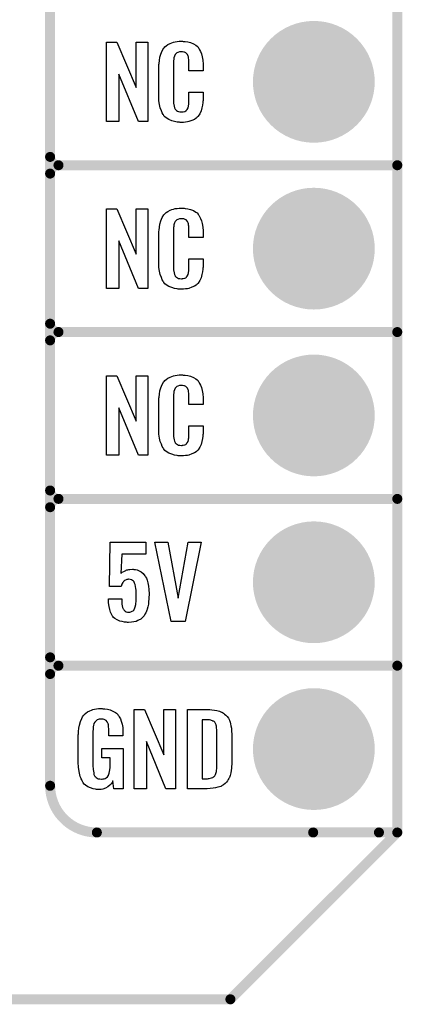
# Model space of a CAD drawing. Extents: x -0.07 to 0.95, y -0.15 to 2.1.
# Tile 6 of 11: x 0.72 to 0.95, y -0.15 to 0.44. Entities that reach past the tile are written whole.
import ezdxf

# ---------------------------------------------------------------- set-up
doc = ezdxf.new("R2010")
doc.units = 0
doc.layers.get('0').update_dxf_attribs({"linetype": 'CONTINUOUS'})
for name, color, linetype in [('gko', 6, 'CONTINUOUS'), ('gto', 2, 'CONTINUOUS'), ('gts', 1, 'CONTINUOUS')]:
    doc.layers.add(name, color=color, linetype=linetype)

# ---------------------------------------------------------------- blocks, each defined once
blk = doc.blocks.new('D12')
at = {"const_width": 0.003}
blk.add_lwpolyline([(-0.0015, 0, 1), (0.0015, 0, 1)], format="xyb", close=True, dxfattribs=at)
blk = doc.blocks.new('D42')
at = {"const_width": 0.0365}
blk.add_lwpolyline([(-0.01825, 0, 1), (0.01825, 0, 1)], format="xyb", close=True, dxfattribs=at)

msp = doc.modelspace()

# ---------------------------------------------------------------- linework, layer by layer
at = {"layer": 'gko', "color": 6, "const_width": 0.006}
for points in [[(0.95, -0.05), (0.95, 2.01)], [(0.85, -0.15), (0.95, -0.05)], [(-0.05, -0.15), (0.85, -0.15)]]:
    msp.add_lwpolyline(points, dxfattribs=at)
at = {"layer": 'gto', "color": 2, "const_width": 0.006}
for points in [[(0.742, -0.022), (0.742, 0.722)], [(0.742, 0.355), (0.742, 0.445)], [(0.742, 0.355), (0.742, 0.355)], [(0.742, 0.355), (0.742, 0.355)], [(0.747, 0.35), (0.747, 0.35)], [(0.747, 0.35), (0.747, 0.35)], [(0.747, 0.35), (0.747, 0.35)], [(0.747, 0.35), (0.747, 0.35)], [(0.747, 0.35), (0.95, 0.35)], [(0.747, 0.35), (0.95, 0.35)], [(0.742, 0.255), (0.742, 0.345)], [(0.742, 0.255), (0.742, 0.255)], [(0.742, 0.255), (0.742, 0.255)], [(0.742, 0.155), (0.742, 0.245)], [(0.747, 0.25), (0.747, 0.25)], [(0.747, 0.25), (0.747, 0.25)], [(0.747, 0.25), (0.747, 0.25)], [(0.747, 0.25), (0.747, 0.25)], [(0.747, 0.25), (0.95, 0.25)], [(0.747, 0.25), (0.95, 0.25)], [(0.742, 0.155), (0.742, 0.155)], [(0.742, 0.155), (0.742, 0.155)], [(0.742, 0.055), (0.742, 0.145)], [(0.747, 0.15), (0.747, 0.15)], [(0.747, 0.15), (0.747, 0.15)], [(0.747, 0.15), (0.747, 0.15)], [(0.747, 0.15), (0.747, 0.15)], [(0.747, 0.15), (0.95, 0.15)], [(0.747, 0.15), (0.95, 0.15)], [(0.742, 0.055), (0.742, 0.055)], [(0.742, 0.055), (0.742, 0.055)], [(0.747, 0.05), (0.747, 0.05)], [(0.747, 0.05), (0.747, 0.05)], [(0.747, 0.05), (0.747, 0.05)], [(0.747, 0.05), (0.747, 0.05)], [(0.747, 0.05), (0.95, 0.05)], [(0.747, 0.05), (0.95, 0.05)], [(0.742, -0.022), (0.742, -0.022)], [(0.742, -0.022), (0.742, -0.022)], [(0.77, -0.05), (0.95, -0.05)], [(0.8996, -0.05), (0.939, -0.05)]]:
    msp.add_lwpolyline(points, dxfattribs=at)
at = {"layer": 'gto', "color": 2}
for points in [[(0.8006, 0.3762), (0.7949, 0.3762), (0.7832, 0.4046), (0.7832, 0.3762), (0.7758, 0.3762), (0.7758, 0.4238), (0.7819, 0.4238), (0.7935, 0.3966), (0.7935, 0.4238), (0.8006, 0.4238), (0.8006, 0.3762)], [(0.8218, 0.4242), (0.8224, 0.4242), (0.823, 0.4241), (0.8246, 0.4239), (0.8262, 0.4235), (0.8278, 0.4228), (0.8293, 0.4219), (0.83, 0.4214), (0.8306, 0.4207), (0.8307, 0.4205), (0.8311, 0.4201), (0.8315, 0.4192), (0.8321, 0.4181), (0.8326, 0.4167), (0.8331, 0.415), (0.8335, 0.4129), (0.8336, 0.4106), (0.8336, 0.4066), (0.8252, 0.4066), (0.8252, 0.4107), (0.8252, 0.4108), (0.8252, 0.4111), (0.8252, 0.4116), (0.8252, 0.4121), (0.8251, 0.4134), (0.825, 0.4141), (0.825, 0.4146), (0.825, 0.4147), (0.8249, 0.4149), (0.8247, 0.4154), (0.8243, 0.4163), (0.8238, 0.417), (0.8236, 0.4172), (0.8234, 0.4173), (0.823, 0.4175), (0.8226, 0.4177), (0.8221, 0.4178), (0.8214, 0.4179), (0.8203, 0.4179), (0.82, 0.4179), (0.8195, 0.4179), (0.8185, 0.4175), (0.818, 0.4173), (0.8176, 0.4169), (0.8174, 0.4167), (0.817, 0.4163), (0.8165, 0.4154), (0.8162, 0.4143), (0.8162, 0.4142), (0.8162, 0.4141), (0.8161, 0.4137), (0.8161, 0.4132), (0.816, 0.4127), (0.816, 0.4119), (0.8159, 0.4111), (0.8159, 0.4102), (0.8159, 0.3895), (0.8159, 0.3894), (0.8159, 0.3889), (0.816, 0.3882), (0.816, 0.3873), (0.8163, 0.3854), (0.8165, 0.3845), (0.8169, 0.3837), (0.817, 0.3836), (0.8171, 0.3834), (0.8174, 0.3832), (0.8177, 0.3829), (0.8183, 0.3825), (0.8189, 0.3822), (0.8198, 0.3821), (0.8207, 0.382), (0.8211, 0.382), (0.8214, 0.3821), (0.8218, 0.3821), (0.8228, 0.3823), (0.8233, 0.3826), (0.8237, 0.3829), (0.8238, 0.3829), (0.8238, 0.3831), (0.8242, 0.3835), (0.8247, 0.3844), (0.825, 0.3854), (0.825, 0.3855), (0.825, 0.3857), (0.825, 0.386), (0.8251, 0.3865), (0.8251, 0.387), (0.8252, 0.3878), (0.8252, 0.3886), (0.8252, 0.3895), (0.8252, 0.3938), (0.8336, 0.3938), (0.8336, 0.39), (0.8336, 0.3899), (0.8336, 0.3897), (0.8336, 0.3894), (0.8336, 0.3889), (0.8335, 0.3883), (0.8334, 0.3876), (0.8332, 0.3861), (0.8328, 0.3844), (0.8324, 0.3826), (0.8316, 0.3809), (0.8307, 0.3794), (0.8306, 0.3792), (0.8301, 0.3788), (0.8294, 0.3782), (0.8284, 0.3775), (0.827, 0.3769), (0.8252, 0.3762), (0.8243, 0.376), (0.8232, 0.3759), (0.822, 0.3757), (0.82, 0.3757), (0.8195, 0.3758), (0.8188, 0.3758), (0.8182, 0.3759), (0.8166, 0.3762), (0.8149, 0.3767), (0.8131, 0.3774), (0.8115, 0.3784), (0.8108, 0.379), (0.8102, 0.3797), (0.8102, 0.3798), (0.8101, 0.3799), (0.8099, 0.3802), (0.8097, 0.3805), (0.8092, 0.3814), (0.8087, 0.3827), (0.808, 0.3844), (0.8076, 0.3864), (0.8072, 0.3887), (0.8071, 0.3914), (0.8071, 0.4083), (0.8071, 0.4084), (0.8071, 0.4087), (0.8071, 0.4091), (0.8072, 0.4096), (0.8072, 0.4103), (0.8073, 0.411), (0.8075, 0.4128), (0.8078, 0.4147), (0.8084, 0.4166), (0.8091, 0.4186), (0.8102, 0.4203), (0.8102, 0.4203), (0.8103, 0.4204), (0.8107, 0.4209), (0.8115, 0.4216), (0.8126, 0.4223), (0.814, 0.423), (0.815, 0.4234), (0.8159, 0.4237), (0.8169, 0.424), (0.8181, 0.4241), (0.8193, 0.4243), (0.8213, 0.4243), (0.8218, 0.4242)], [(0.8006, 0.2762), (0.7949, 0.2762), (0.7832, 0.3046), (0.7832, 0.2762), (0.7758, 0.2762), (0.7758, 0.3238), (0.7819, 0.3238), (0.7935, 0.2966), (0.7935, 0.3238), (0.8006, 0.3238), (0.8006, 0.2762)], [(0.8218, 0.3242), (0.8224, 0.3242), (0.823, 0.3241), (0.8246, 0.3239), (0.8262, 0.3235), (0.8278, 0.3228), (0.8293, 0.3219), (0.83, 0.3214), (0.8306, 0.3207), (0.8307, 0.3205), (0.8311, 0.3201), (0.8315, 0.3192), (0.8321, 0.3181), (0.8326, 0.3167), (0.8331, 0.315), (0.8335, 0.3129), (0.8336, 0.3106), (0.8336, 0.3066), (0.8252, 0.3066), (0.8252, 0.3107), (0.8252, 0.3108), (0.8252, 0.3111), (0.8252, 0.3116), (0.8252, 0.3121), (0.8251, 0.3134), (0.825, 0.3141), (0.825, 0.3146), (0.825, 0.3147), (0.8249, 0.3149), (0.8247, 0.3154), (0.8243, 0.3163), (0.8238, 0.317), (0.8236, 0.3172), (0.8234, 0.3173), (0.823, 0.3175), (0.8226, 0.3177), (0.8221, 0.3178), (0.8214, 0.3179), (0.8203, 0.3179), (0.82, 0.3179), (0.8195, 0.3179), (0.8185, 0.3175), (0.818, 0.3173), (0.8176, 0.3169), (0.8174, 0.3167), (0.817, 0.3163), (0.8165, 0.3154), (0.8162, 0.3143), (0.8162, 0.3142), (0.8162, 0.3141), (0.8161, 0.3137), (0.8161, 0.3132), (0.816, 0.3127), (0.816, 0.3119), (0.8159, 0.3111), (0.8159, 0.3102), (0.8159, 0.2895), (0.8159, 0.2894), (0.8159, 0.2889), (0.816, 0.2882), (0.816, 0.2873), (0.8163, 0.2854), (0.8165, 0.2845), (0.8169, 0.2837), (0.817, 0.2836), (0.8171, 0.2834), (0.8174, 0.2832), (0.8177, 0.2829), (0.8183, 0.2825), (0.8189, 0.2822), (0.8198, 0.2821), (0.8207, 0.282), (0.8211, 0.282), (0.8214, 0.2821), (0.8218, 0.2821), (0.8228, 0.2823), (0.8233, 0.2826), (0.8237, 0.2829), (0.8238, 0.2829), (0.8238, 0.2831), (0.8242, 0.2835), (0.8247, 0.2844), (0.825, 0.2854), (0.825, 0.2855), (0.825, 0.2857), (0.825, 0.286), (0.8251, 0.2865), (0.8251, 0.287), (0.8252, 0.2878), (0.8252, 0.2886), (0.8252, 0.2895), (0.8252, 0.2938), (0.8336, 0.2938), (0.8336, 0.29), (0.8336, 0.2899), (0.8336, 0.2897), (0.8336, 0.2894), (0.8336, 0.2889), (0.8335, 0.2883), (0.8334, 0.2876), (0.8332, 0.2861), (0.8328, 0.2844), (0.8324, 0.2826), (0.8316, 0.2809), (0.8307, 0.2794), (0.8306, 0.2792), (0.8301, 0.2788), (0.8294, 0.2782), (0.8284, 0.2775), (0.827, 0.2769), (0.8252, 0.2762), (0.8243, 0.276), (0.8232, 0.2759), (0.822, 0.2757), (0.82, 0.2757), (0.8195, 0.2758), (0.8188, 0.2758), (0.8182, 0.2759), (0.8166, 0.2762), (0.8149, 0.2767), (0.8131, 0.2774), (0.8115, 0.2784), (0.8108, 0.279), (0.8102, 0.2797), (0.8102, 0.2798), (0.8101, 0.2799), (0.8099, 0.2802), (0.8097, 0.2805), (0.8092, 0.2814), (0.8087, 0.2827), (0.808, 0.2844), (0.8076, 0.2864), (0.8072, 0.2887), (0.8071, 0.2914), (0.8071, 0.3083), (0.8071, 0.3084), (0.8071, 0.3087), (0.8071, 0.3091), (0.8072, 0.3096), (0.8072, 0.3103), (0.8073, 0.311), (0.8075, 0.3128), (0.8078, 0.3147), (0.8084, 0.3166), (0.8091, 0.3186), (0.8102, 0.3203), (0.8102, 0.3203), (0.8103, 0.3204), (0.8107, 0.3209), (0.8115, 0.3216), (0.8126, 0.3223), (0.814, 0.323), (0.815, 0.3234), (0.8159, 0.3237), (0.8169, 0.324), (0.8181, 0.3241), (0.8193, 0.3243), (0.8213, 0.3243), (0.8218, 0.3242)], [(0.8218, 0.2242), (0.8224, 0.2242), (0.823, 0.2241), (0.8246, 0.2239), (0.8262, 0.2235), (0.8278, 0.2228), (0.8293, 0.2219), (0.83, 0.2214), (0.8306, 0.2207), (0.8307, 0.2205), (0.8311, 0.2201), (0.8315, 0.2192), (0.8321, 0.2181), (0.8326, 0.2167), (0.8331, 0.215), (0.8335, 0.2129), (0.8336, 0.2106), (0.8336, 0.2066), (0.8252, 0.2066), (0.8252, 0.2107), (0.8252, 0.2108), (0.8252, 0.2111), (0.8252, 0.2116), (0.8252, 0.2121), (0.8251, 0.2134), (0.825, 0.2141), (0.825, 0.2146), (0.825, 0.2147), (0.8249, 0.2149), (0.8247, 0.2154), (0.8243, 0.2163), (0.8238, 0.217), (0.8236, 0.2172), (0.8234, 0.2173), (0.823, 0.2175), (0.8226, 0.2177), (0.8221, 0.2178), (0.8214, 0.2179), (0.8203, 0.2179), (0.82, 0.2179), (0.8195, 0.2179), (0.8185, 0.2175), (0.818, 0.2173), (0.8176, 0.2169), (0.8174, 0.2167), (0.817, 0.2163), (0.8165, 0.2154), (0.8162, 0.2143), (0.8162, 0.2142), (0.8162, 0.2141), (0.8161, 0.2137), (0.8161, 0.2132), (0.816, 0.2127), (0.816, 0.2119), (0.8159, 0.2111), (0.8159, 0.2102), (0.8159, 0.1895), (0.8159, 0.1894), (0.8159, 0.1889), (0.816, 0.1882), (0.816, 0.1873), (0.8163, 0.1854), (0.8165, 0.1845), (0.8169, 0.1837), (0.817, 0.1836), (0.8171, 0.1834), (0.8174, 0.1832), (0.8177, 0.1829), (0.8183, 0.1825), (0.8189, 0.1822), (0.8198, 0.1821), (0.8207, 0.182), (0.8211, 0.182), (0.8214, 0.1821), (0.8218, 0.1821), (0.8228, 0.1823), (0.8233, 0.1826), (0.8237, 0.1829), (0.8238, 0.1829), (0.8238, 0.1831), (0.8242, 0.1835), (0.8247, 0.1844), (0.825, 0.1854), (0.825, 0.1855), (0.825, 0.1857), (0.825, 0.186), (0.8251, 0.1865), (0.8251, 0.187), (0.8252, 0.1878), (0.8252, 0.1886), (0.8252, 0.1895), (0.8252, 0.1938), (0.8336, 0.1938), (0.8336, 0.19), (0.8336, 0.1899), (0.8336, 0.1897), (0.8336, 0.1894), (0.8336, 0.1889), (0.8335, 0.1883), (0.8334, 0.1876), (0.8332, 0.1861), (0.8328, 0.1844), (0.8324, 0.1826), (0.8316, 0.1809), (0.8307, 0.1794), (0.8306, 0.1792), (0.8301, 0.1788), (0.8294, 0.1782), (0.8284, 0.1775), (0.827, 0.1769), (0.8252, 0.1762), (0.8243, 0.176), (0.8232, 0.1759), (0.822, 0.1757), (0.82, 0.1757), (0.8195, 0.1758), (0.8188, 0.1758), (0.8182, 0.1759), (0.8166, 0.1762), (0.8149, 0.1767), (0.8131, 0.1774), (0.8115, 0.1784), (0.8108, 0.179), (0.8102, 0.1797), (0.8102, 0.1798), (0.8101, 0.1799), (0.8099, 0.1802), (0.8097, 0.1805), (0.8092, 0.1814), (0.8087, 0.1827), (0.808, 0.1844), (0.8076, 0.1864), (0.8072, 0.1887), (0.8071, 0.1914), (0.8071, 0.2083), (0.8071, 0.2084), (0.8071, 0.2087), (0.8071, 0.2091), (0.8072, 0.2096), (0.8072, 0.2103), (0.8073, 0.211), (0.8075, 0.2128), (0.8078, 0.2147), (0.8084, 0.2166), (0.8091, 0.2186), (0.8102, 0.2203), (0.8102, 0.2203), (0.8103, 0.2204), (0.8107, 0.2209), (0.8115, 0.2216), (0.8126, 0.2223), (0.814, 0.223), (0.815, 0.2234), (0.8159, 0.2237), (0.8169, 0.224), (0.8181, 0.2241), (0.8193, 0.2243), (0.8213, 0.2243), (0.8218, 0.2242)], [(0.8006, 0.1762), (0.7949, 0.1762), (0.7832, 0.2046), (0.7832, 0.1762), (0.7758, 0.1762), (0.7758, 0.2238), (0.7819, 0.2238), (0.7935, 0.1966), (0.7935, 0.2238), (0.8006, 0.2238), (0.8006, 0.1762)], [(0.7994, 0.1168), (0.7849, 0.1168), (0.7844, 0.1053), (0.7845, 0.1054), (0.7846, 0.1055), (0.7851, 0.106), (0.7861, 0.1065), (0.7873, 0.1071), (0.7874, 0.1071), (0.7876, 0.1072), (0.788, 0.1074), (0.7885, 0.1074), (0.7891, 0.1076), (0.7898, 0.1077), (0.7913, 0.1078), (0.7918, 0.1078), (0.7922, 0.1077), (0.7931, 0.1076), (0.7942, 0.1074), (0.7954, 0.1069), (0.7966, 0.1062), (0.7978, 0.1052), (0.7988, 0.1039), (0.7989, 0.1037), (0.7992, 0.1032), (0.7997, 0.1024), (0.8001, 0.1012), (0.8005, 0.0996), (0.8009, 0.0977), (0.8012, 0.0956), (0.8013, 0.0931), (0.8013, 0.093), (0.8013, 0.0928), (0.8013, 0.0926), (0.8013, 0.0922), (0.8012, 0.0912), (0.8012, 0.0899), (0.801, 0.0885), (0.8009, 0.0869), (0.8006, 0.0853), (0.8002, 0.0839), (0.8002, 0.0837), (0.8, 0.0832), (0.7997, 0.0826), (0.7994, 0.0817), (0.7988, 0.0808), (0.7983, 0.0799), (0.7974, 0.0789), (0.7965, 0.078), (0.7964, 0.0779), (0.796, 0.0777), (0.7954, 0.0774), (0.7946, 0.077), (0.7935, 0.0765), (0.7922, 0.0763), (0.7907, 0.076), (0.7889, 0.0759), (0.7883, 0.0759), (0.7878, 0.076), (0.7873, 0.076), (0.7866, 0.0761), (0.7852, 0.0764), (0.7837, 0.0767), (0.7821, 0.0774), (0.7807, 0.0782), (0.78, 0.0788), (0.7795, 0.0794), (0.7794, 0.0796), (0.7791, 0.0801), (0.7787, 0.0809), (0.7782, 0.0821), (0.7777, 0.0836), (0.7773, 0.0854), (0.777, 0.0877), (0.7769, 0.0901), (0.7849, 0.0901), (0.7849, 0.09), (0.7849, 0.0895), (0.7849, 0.0888), (0.7849, 0.0878), (0.785, 0.0869), (0.7852, 0.0859), (0.7854, 0.0849), (0.7857, 0.084), (0.7858, 0.084), (0.7859, 0.0838), (0.7861, 0.0834), (0.7865, 0.083), (0.787, 0.0827), (0.7875, 0.0823), (0.7883, 0.0821), (0.7892, 0.082), (0.7895, 0.082), (0.7898, 0.0821), (0.7903, 0.0822), (0.7912, 0.0826), (0.7917, 0.0828), (0.7921, 0.0832), (0.7921, 0.0833), (0.7923, 0.0835), (0.7923, 0.0838), (0.7925, 0.0841), (0.7928, 0.0846), (0.793, 0.0852), (0.7933, 0.0866), (0.7933, 0.0867), (0.7934, 0.087), (0.7934, 0.0875), (0.7935, 0.0882), (0.7935, 0.089), (0.7935, 0.0901), (0.7935, 0.0913), (0.7935, 0.0926), (0.7935, 0.0926), (0.7935, 0.0927), (0.7935, 0.0933), (0.7935, 0.0941), (0.7935, 0.0952), (0.7934, 0.0963), (0.7932, 0.0975), (0.7929, 0.0986), (0.7926, 0.0995), (0.7926, 0.0996), (0.7924, 0.0999), (0.7923, 0.1002), (0.7919, 0.1007), (0.7914, 0.1011), (0.7908, 0.1014), (0.7899, 0.1017), (0.789, 0.1018), (0.7887, 0.1018), (0.7885, 0.1017), (0.788, 0.1016), (0.7871, 0.1013), (0.7866, 0.101), (0.7861, 0.1006), (0.7861, 0.1005), (0.786, 0.1004), (0.7858, 0.1001), (0.7855, 0.0998), (0.785, 0.0988), (0.7846, 0.0975), (0.7775, 0.0975), (0.778, 0.1241), (0.7994, 0.1241), (0.7994, 0.1168)], [(0.823, 0.0765), (0.8145, 0.0765), (0.8048, 0.1241), (0.8125, 0.1241), (0.8188, 0.0904), (0.8247, 0.1241), (0.8325, 0.1241), (0.823, 0.0765)], [(0.7735, 0.0242), (0.7742, 0.0242), (0.7748, 0.0241), (0.7763, 0.0239), (0.778, 0.0235), (0.7796, 0.0228), (0.7812, 0.022), (0.7818, 0.0215), (0.7825, 0.0208), (0.7826, 0.0206), (0.783, 0.0202), (0.7834, 0.0193), (0.7841, 0.0182), (0.7846, 0.0167), (0.7851, 0.015), (0.7855, 0.0129), (0.7855, 0.0105), (0.7855, 0.008), (0.7772, 0.008), (0.7772, 0.0106), (0.7772, 0.0107), (0.7772, 0.0111), (0.7772, 0.0116), (0.7772, 0.0121), (0.777, 0.0134), (0.7769, 0.0142), (0.7769, 0.0147), (0.7769, 0.0148), (0.7768, 0.015), (0.7768, 0.0153), (0.7766, 0.0156), (0.7762, 0.0164), (0.7756, 0.0171), (0.7754, 0.0172), (0.7751, 0.0174), (0.7748, 0.0176), (0.7744, 0.0177), (0.7738, 0.0179), (0.7732, 0.0179), (0.7721, 0.0179), (0.7718, 0.0179), (0.7713, 0.0179), (0.7702, 0.0175), (0.7697, 0.0172), (0.7693, 0.0168), (0.7691, 0.0166), (0.7687, 0.0161), (0.7682, 0.0153), (0.7679, 0.0142), (0.7679, 0.0141), (0.7679, 0.0139), (0.7678, 0.0135), (0.7678, 0.013), (0.7677, 0.0124), (0.7677, 0.0117), (0.7676, 0.0108), (0.7676, 0.0099), (0.7676, -0.01), (0.7676, -0.0102), (0.7676, -0.0106), (0.7677, -0.0114), (0.7677, -0.0123), (0.7679, -0.0132), (0.7681, -0.0142), (0.7682, -0.0153), (0.7686, -0.0161), (0.7687, -0.0162), (0.7688, -0.0164), (0.7692, -0.0167), (0.7695, -0.017), (0.7701, -0.0174), (0.7708, -0.0178), (0.7717, -0.0179), (0.7727, -0.018), (0.7732, -0.018), (0.7737, -0.0179), (0.7744, -0.0178), (0.775, -0.0176), (0.7756, -0.0172), (0.7763, -0.0167), (0.7768, -0.016), (0.7769, -0.0159), (0.7769, -0.0156), (0.7771, -0.0151), (0.7774, -0.0144), (0.7776, -0.0135), (0.7778, -0.0124), (0.7779, -0.0111), (0.778, -0.0096), (0.778, -0.0052), (0.7729, -0.0052), (0.7729, 0.0003), (0.7857, 0.0003), (0.7857, -0.0238), (0.7801, -0.0238), (0.7795, -0.0191), (0.7795, -0.0192), (0.7794, -0.0193), (0.7791, -0.02), (0.7785, -0.0208), (0.7777, -0.0217), (0.7766, -0.0227), (0.7752, -0.0235), (0.7735, -0.0241), (0.7725, -0.0242), (0.7715, -0.0243), (0.7708, -0.0243), (0.7704, -0.0242), (0.7698, -0.0242), (0.7692, -0.0241), (0.7678, -0.0238), (0.7661, -0.0233), (0.7645, -0.0226), (0.7631, -0.0216), (0.7623, -0.021), (0.7618, -0.0203), (0.7618, -0.0202), (0.7617, -0.0201), (0.7615, -0.0198), (0.7613, -0.0195), (0.7611, -0.0191), (0.7609, -0.0185), (0.7606, -0.0179), (0.7603, -0.0172), (0.76, -0.0164), (0.7597, -0.0154), (0.7593, -0.0134), (0.7589, -0.0109), (0.7588, -0.0081), (0.7588, 0.0079), (0.7588, 0.008), (0.7588, 0.0082), (0.7588, 0.0086), (0.7589, 0.0092), (0.7589, 0.0099), (0.759, 0.0106), (0.7592, 0.0125), (0.7596, 0.0144), (0.7601, 0.0165), (0.7609, 0.0184), (0.7613, 0.0193), (0.7619, 0.0202), (0.7619, 0.0203), (0.7621, 0.0203), (0.7624, 0.0208), (0.7633, 0.0215), (0.7644, 0.0223), (0.7658, 0.023), (0.7667, 0.0234), (0.7676, 0.0237), (0.7686, 0.024), (0.7698, 0.0241), (0.771, 0.0243), (0.7731, 0.0243), (0.7735, 0.0242)], [(0.8172, -0.0238), (0.8114, -0.0238), (0.7998, 0.0046), (0.7998, -0.0238), (0.7924, -0.0238), (0.7924, 0.0238), (0.7985, 0.0238), (0.8101, -0.0034), (0.8101, 0.0238), (0.8172, 0.0238), (0.8172, -0.0238)], [(0.8376, 0.0237), (0.8389, 0.0236), (0.8404, 0.0234), (0.8419, 0.0231), (0.8434, 0.0228), (0.8447, 0.0222), (0.8448, 0.0221), (0.8452, 0.0219), (0.8458, 0.0216), (0.8465, 0.021), (0.8472, 0.0203), (0.8481, 0.0195), (0.8488, 0.0185), (0.8494, 0.0174), (0.8495, 0.0172), (0.8496, 0.0168), (0.8498, 0.0161), (0.8501, 0.0152), (0.8503, 0.014), (0.8506, 0.0125), (0.8507, 0.0108), (0.8508, 0.009), (0.8508, -0.0083), (0.8508, -0.0084), (0.8508, -0.0086), (0.8508, -0.0089), (0.8508, -0.0093), (0.8507, -0.0103), (0.8506, -0.0115), (0.8504, -0.0129), (0.8502, -0.0143), (0.8498, -0.0158), (0.8494, -0.0171), (0.8493, -0.0173), (0.8491, -0.0177), (0.8487, -0.0182), (0.8483, -0.019), (0.8476, -0.0198), (0.8469, -0.0206), (0.8459, -0.0214), (0.8447, -0.0221), (0.8446, -0.0222), (0.8442, -0.0224), (0.8435, -0.0227), (0.8424, -0.0229), (0.8411, -0.0232), (0.8397, -0.0235), (0.8379, -0.0237), (0.836, -0.0238), (0.8244, -0.0238), (0.8244, 0.0238), (0.8366, 0.0238), (0.8376, 0.0237)], [(0.8367, 0.0176), (0.8331, 0.0176), (0.8331, -0.0178), (0.8362, -0.0178), (0.8368, -0.0177), (0.8373, -0.0177), (0.8387, -0.0173), (0.8394, -0.0171), (0.8399, -0.0167), (0.84, -0.0167), (0.8401, -0.0166), (0.8406, -0.016), (0.8411, -0.0152), (0.8413, -0.0146), (0.8415, -0.014), (0.8415, -0.0139), (0.8416, -0.0136), (0.8416, -0.0132), (0.8417, -0.0127), (0.8418, -0.0119), (0.8418, -0.011), (0.8419, -0.0099), (0.8419, -0.0087), (0.8419, 0.0095), (0.8419, 0.0097), (0.8419, 0.0101), (0.8419, 0.0106), (0.8419, 0.0113), (0.8417, 0.0129), (0.8416, 0.0137), (0.8415, 0.0143), (0.8415, 0.0144), (0.8414, 0.0146), (0.8413, 0.0149), (0.8411, 0.0153), (0.8406, 0.0161), (0.8402, 0.0165), (0.8398, 0.0167), (0.8397, 0.0167), (0.8395, 0.0168), (0.8392, 0.017), (0.8387, 0.0172), (0.8382, 0.0173), (0.8375, 0.0175), (0.8367, 0.0176)]]:
    msp.add_lwpolyline(points, dxfattribs=at)
at = {"layer": 'gto', "color": 2, "const_width": 0.006}
for points in [[(0.742, 0.355, 0.414214), (0.747, 0.35)], [(0.747, 0.35, 0.414214), (0.742, 0.345)], [(0.747, 0.35, 0.414214), (0.742, 0.345)], [(0.742, 0.255, 0.414214), (0.747, 0.25)], [(0.747, 0.25, 0.414214), (0.742, 0.245)], [(0.747, 0.25, 0.414214), (0.742, 0.245)], [(0.742, 0.155, 0.414214), (0.747, 0.15)], [(0.747, 0.15, 0.414214), (0.742, 0.145)], [(0.747, 0.15, 0.414214), (0.742, 0.145)], [(0.742, 0.055, 0.414214), (0.747, 0.05)], [(0.747, 0.05, 0.414214), (0.742, 0.045)], [(0.747, 0.05, 0.414214), (0.742, 0.045)], [(0.742, -0.022, 0.414214), (0.77, -0.05)]]:
    msp.add_lwpolyline(points, format="xyb", dxfattribs=at)

# ---------------------------------------------------------------- block references
at = {"layer": 'gko'}
for p in [(0.95, -0.05), (0.95, -0.05), (0.85, -0.15)]:
    msp.add_blockref('D12', p, dxfattribs=at)
at = {"layer": 'gto'}
for p in [(0.742, 0.355), (0.742, 0.355), (0.742, 0.355), (0.742, 0.355), (0.747, 0.35), (0.747, 0.35), (0.747, 0.35), (0.747, 0.35), (0.747, 0.35), (0.747, 0.35), (0.747, 0.35), (0.747, 0.35), (0.747, 0.35), (0.95, 0.35), (0.95, 0.35), (0.742, 0.345), (0.742, 0.345), (0.742, 0.345), (0.742, 0.255), (0.742, 0.255), (0.742, 0.255), (0.742, 0.255), (0.742, 0.245), (0.742, 0.245), (0.742, 0.245), (0.747, 0.25), (0.747, 0.25), (0.747, 0.25), (0.747, 0.25), (0.747, 0.25), (0.747, 0.25), (0.747, 0.25), (0.747, 0.25), (0.747, 0.25), (0.95, 0.25), (0.95, 0.25), (0.742, 0.155), (0.742, 0.155), (0.742, 0.155), (0.742, 0.155), (0.742, 0.145), (0.742, 0.145), (0.742, 0.145), (0.747, 0.15), (0.747, 0.15), (0.747, 0.15), (0.747, 0.15), (0.747, 0.15), (0.747, 0.15), (0.747, 0.15), (0.747, 0.15), (0.747, 0.15), (0.95, 0.15), (0.95, 0.15), (0.742, 0.055), (0.742, 0.055), (0.742, 0.055), (0.742, 0.055), (0.742, 0.045), (0.742, 0.045), (0.747, 0.05), (0.747, 0.05), (0.747, 0.05), (0.747, 0.05), (0.747, 0.05), (0.747, 0.05), (0.747, 0.05), (0.747, 0.05), (0.747, 0.05), (0.95, 0.05), (0.95, 0.05), (0.742, -0.022), (0.742, -0.022), (0.742, -0.022), (0.742, -0.022), (0.77, -0.05), (0.77, -0.05), (0.8996, -0.05), (0.939, -0.05), (0.95, -0.05)]:
    msp.add_blockref('D12', p, dxfattribs=at)
at = {"layer": 'gts'}
for p in [(0.9, 0.4), (0.9, 0.3), (0.9, 0.2), (0.9, 0.1), (0.9, 0)]:
    msp.add_blockref('D42', p, dxfattribs=at)

doc.saveas('drawing.dxf')
